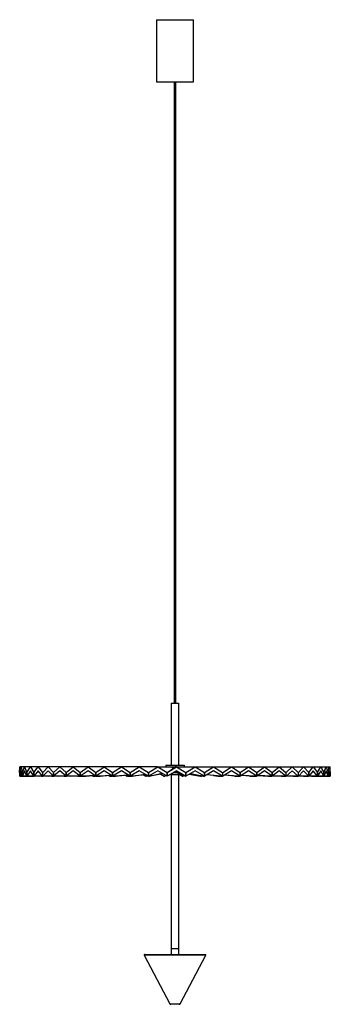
# Model space of a CAD drawing. Header units: millimetres. Extents: x -287 to 214, y -873 to 712.
import ezdxf

# ---------------------------------------------------------------- set-up
doc = ezdxf.new("R2010")
doc.units = ezdxf.units.MM

msp = doc.modelspace()

# ---------------------------------------------------------------- linework, layer by layer
at = {"color": 7, "linetype": 'Continuous', "lineweight": 25}
for p, q in [((-66.4, 711.6), (-66.4, 611.6)), ((-66.4, 711.6), (-6.4, 711.6)), ((-6.4, 611.6), (-6.4, 711.6)), ((-66.4, 611.6), (-6.4, 611.6)), ((-37.9, 611.6), (-37.9, -388.4)), ((-34.9, -388.4), (-34.9, 611.6)), ((-42.4, -388.4), (-42.4, -488.4)), ((-42.4, -388.4), (-30.4, -388.4)), ((-30.4, -488.4), (-30.4, -388.4)), ((-51.4, -488.4), (-51.4, -491.4)), ((-51.4, -488.4), (-21.4, -488.4)), ((-21.4, -491.4), (-21.4, -488.4)), ((-286.6, -500.3), (-286.4, -491.4)), ((-286.4, -497.4), (-286.6, -506.4)), ((-286.4, -491.4), (-286.3, -500.3)), ((-284.7, -491.4), (-286.4, -491.4)), ((-286.3, -506.4), (-286.4, -497.4)), ((-286.3, -500.3), (-284.3, -491.4)), ((-284.3, -497.4), (-286.3, -506.4)), ((-286.3, -506.4), (-286.3, -500.3)), ((-286.3, -500.3), (-286.3, -506.4)), ((-286.3, -506.4), (-285.8, -506.4)), ((-285.8, -506.4), (-282.4, -506.3)), ((-282.4, -506.3), (-285.8, -506.4)), ((-284.3, -491.4), (-282.4, -500.3)), ((-278.9, -491.4), (-284.3, -491.4)), ((-282.4, -506.4), (-284.3, -497.4)), ((-282.4, -500.3), (-282.4, -506.4)), ((-282.4, -506.4), (-281.9, -506.4)), ((-282.3, -500.3), (-278.6, -491.4)), ((-278.6, -497.4), (-282.3, -506.4)), ((-282.3, -506.4), (-282.3, -500.3)), ((-281.9, -506.4), (-274.9, -506.2)), ((-274.9, -506.2), (-281.9, -506.4)), ((-278.6, -491.4), (-274.9, -500.3)), ((-269.7, -491.4), (-278.6, -491.4)), ((-274.9, -506.4), (-278.6, -497.4)), ((-276.2, -506.4), (-275.8, -506.4)), ((-275.9, -506.4), (-274.9, -506.3)), ((-274.9, -506.3), (-275.8, -506.4)), ((-274.9, -500.3), (-274.9, -506.4)), ((-274.8, -500.3), (-269.3, -491.4)), ((-269.3, -497.4), (-274.8, -506.4)), ((-274.8, -506.4), (-274.8, -500.3)), ((-274.4, -506.4), (-274.8, -506.4)), ((-274.4, -506.4), (-264.1, -506)), ((-265.4, -506.1), (-274.4, -506.4)), ((-269.3, -491.4), (-263.9, -500.3)), ((-257, -491.4), (-269.3, -491.4)), ((-263.9, -506.4), (-269.3, -497.4)), ((-265.4, -506.4), (-265.9, -506.4)), ((-265.4, -506.4), (-263.9, -506.3)), ((-263.9, -506.3), (-265.4, -506.4)), ((-265.1, -506.1), (-264.1, -506)), ((-264.1, -506), (-265.1, -506.1)), ((-263.9, -500.3), (-263.9, -506.4)), ((-263.8, -500.3), (-256.7, -491.4)), ((-256.7, -497.4), (-263.8, -506.4)), ((-263.8, -506.4), (-263.8, -500.3)), ((-263.4, -506.4), (-263.8, -506.4)), ((-263.4, -506.4), (-249.9, -505.9)), ((-254.8, -506.1), (-263.4, -506.4)), ((-256.7, -491.4), (-249.6, -500.3)), ((-241.1, -491.4), (-256.7, -491.4)), ((-249.6, -506.4), (-256.7, -497.4)), ((-254.6, -506.1), (-250, -505.9)), ((-249.9, -505.9), (-254.6, -506.1)), ((-252.4, -505.9), (-252.1, -506.4)), ((-251.6, -506.4), (-252.1, -506.4)), ((-251.7, -506.4), (-249.6, -506.3)), ((-249.6, -506.3), (-251.6, -506.4)), ((-249.6, -500.3), (-249.6, -506.4)), ((-249.6, -506.4), (-249.1, -506.4)), ((-249.4, -500.3), (-240.8, -491.4)), ((-240.8, -497.4), (-249.4, -506.4)), ((-249.4, -506.4), (-249.4, -500.3)), ((-241.1, -506.1), (-249.2, -506.4)), ((-249.1, -506.4), (-232.7, -505.8)), ((-240.8, -491.4), (-232.2, -500.3)), ((-222.3, -491.4), (-240.8, -491.4)), ((-232.2, -506.4), (-240.8, -497.4)), ((-240.8, -506.1), (-232.8, -505.7)), ((-232.7, -505.8), (-240.8, -506.1)), ((-235.7, -505.8), (-235.1, -506.4)), ((-234.7, -506.4), (-235.1, -506.4)), ((-234.8, -506.4), (-232.2, -506.3)), ((-232.2, -506.3), (-234.7, -506.4)), ((-232, -500.3), (-232.2, -500.3)), ((-232.2, -500.3), (-232.2, -506.4)), ((-232.2, -506.4), (-231.7, -506.4)), ((-232, -500.3), (-221.9, -491.4)), ((-221.9, -497.4), (-232, -506.4)), ((-232, -506.4), (-232, -500.3)), ((-224.3, -506.1), (-231.8, -506.4)), ((-231.7, -506.4), (-212.7, -505.6)), ((-224.1, -506.1), (-212.9, -505.5)), ((-212.7, -505.6), (-224.1, -506.1)), ((-221.9, -491.4), (-211.9, -500.3)), ((-200.7, -491.4), (-221.9, -491.4)), ((-211.9, -506.4), (-221.9, -497.4)), ((-216, -505.8), (-215.3, -506.4)), ((-214.9, -506.4), (-215.3, -506.4)), ((-215, -506.4), (-212, -506.3)), ((-212, -506.3), (-214.8, -506.4)), ((-211.7, -500.3), (-211.9, -500.3)), ((-211.9, -500.3), (-211.9, -506.4)), ((-211.9, -506.4), (-211.4, -506.4)), ((-211.7, -500.3), (-200.4, -491.4)), ((-200.4, -497.4), (-211.7, -506.4)), ((-211.7, -506.4), (-211.7, -500.3)), ((-204.9, -506.1), (-211.6, -506.4)), ((-211.4, -506.4), (-190.2, -505.5)), ((-204.7, -506.1), (-190.5, -505.2)), ((-190.2, -505.5), (-204.7, -506.1)), ((-200.4, -491.4), (-189.1, -500.3)), ((-176.8, -491.4), (-200.4, -491.4)), ((-189.1, -506.4), (-200.4, -497.4)), ((-193.8, -505.6), (-192.9, -506.4)), ((-192.4, -506.4), (-192.9, -506.4)), ((-192.6, -506.4), (-189.5, -506.2)), ((-189.5, -506.2), (-192.4, -506.4)), ((-188.8, -500.3), (-189.1, -500.3)), ((-189.1, -500.3), (-189.1, -506.4)), ((-189.1, -506.4), (-188.6, -506.4)), ((-188.9, -500.3), (-176.5, -491.4)), ((-176.5, -497.4), (-188.9, -506.4)), ((-188.9, -506.4), (-188.9, -500.3)), ((-182.9, -506.1), (-188.8, -506.4)), ((-188.6, -506.4), (-180.3, -506)), ((-182.8, -506.1), (-166, -504.9)), ((-165.6, -505.2), (-182.8, -506.1)), ((-176.5, -491.4), (-164, -500.3)), ((-150.8, -491.4), (-176.5, -491.4)), ((-164, -506.4), (-176.5, -497.4)), ((-169.5, -505.4), (-168.2, -506.4)), ((-167.8, -506.4), (-168.2, -506.4)), ((-167.9, -506.4), (-164.8, -506.2)), ((-164.8, -506.2), (-167.8, -506.4)), ((-164, -500.3), (-164, -506.4)), ((-163.8, -500.3), (-164, -500.3)), ((-164, -506.4), (-163.6, -506.4)), ((-163.8, -500.3), (-150.5, -491.4)), ((-150.5, -497.4), (-163.8, -506.4)), ((-163.8, -506.4), (-163.8, -500.3)), ((-158.9, -506.1), (-163.8, -506.4)), ((-163.6, -506.4), (-157.2, -506)), ((-158.7, -506.1), (-139.9, -504.5)), ((-139.2, -504.9), (-158.7, -506.1)), ((-150.5, -491.4), (-137.1, -500.3)), ((-123.2, -491.4), (-150.5, -491.4)), ((-137.1, -506.4), (-150.5, -497.4)), ((-143.3, -505.2), (-141.5, -506.4)), ((-141.3, -506.4), (-141.5, -506.4)), ((-141.3, -506.4), (-137.5, -506.1)), ((-141.3, -506.4), (-141.2, -506.4)), ((-137.3, -506.1), (-141.2, -506.4)), ((-136.9, -500.3), (-137.1, -500.3)), ((-137.1, -500.3), (-137.1, -506.4)), ((-137.1, -506.4), (-136.9, -506.4)), ((-136.9, -500.3), (-122.8, -491.4)), ((-122.8, -497.4), (-136.9, -506.4)), ((-136.9, -506.4), (-136.9, -500.3)), ((-136.7, -506.4), (-136.9, -506.4)), ((-136.7, -506.4), (-132, -506)), ((-132.9, -506.1), (-112.5, -504)), ((-111.6, -504.5), (-132.9, -506.1)), ((-122.8, -491.4), (-108.7, -500.3)), ((-94.3, -491.4), (-122.8, -491.4)), ((-108.7, -506.4), (-122.8, -497.4)), ((-115.9, -504.8), (-113.4, -506.4)), ((-113.2, -506.4), (-113.4, -506.4)), ((-113.2, -506.4), (-109.3, -506)), ((-110.2, -506.1), (-113, -506.4)), ((-109.3, -506), (-110.1, -506.1)), ((-110.1, -506.1), (-109.4, -506)), ((-108.6, -500.3), (-108.7, -500.3)), ((-108.7, -500.3), (-108.7, -506.4)), ((-108.7, -506.4), (-108.6, -506.4)), ((-108.5, -500.3), (-93.9, -491.4)), ((-93.9, -497.4), (-108.5, -506.4)), ((-108.5, -506.4), (-108.5, -500.3)), ((-108.4, -506.4), (-108.5, -506.4)), ((-108.4, -506.4), (-105.3, -506)), ((-105.7, -506.1), (-84.7, -503.1)), ((-83.4, -503.8), (-105.7, -506.1)), ((-93.9, -491.4), (-79.3, -500.3)), ((-64.5, -491.4), (-93.9, -491.4)), ((-79.3, -506.4), (-93.9, -497.4)), ((-87.5, -504.2), (-84.1, -506.4)), ((-84, -506.4), (-84.1, -506.4)), ((-84, -506.4), (-80.2, -505.8)), ((-82.1, -506.1), (-83.8, -506.4)), ((-82, -506.1), (-80.4, -505.7)), ((-80.3, -505.8), (-82, -506.1)), ((-79.2, -500.3), (-79.3, -500.3)), ((-79.3, -500.3), (-79.3, -506.4)), ((-79.3, -506.4), (-79.2, -506.4)), ((-79.1, -500.3), (-64.2, -491.4)), ((-64.2, -497.4), (-79.1, -506.4)), ((-79.1, -506.4), (-79.1, -500.3)), ((-79.1, -506.4), (-79, -506.4)), ((-79, -506.4), (-77.3, -506.1)), ((-77.5, -506.1), (-57.5, -501.4)), ((-55.7, -502.5), (-77.5, -506.1)), ((-64.2, -491.4), (-49.3, -500.3)), ((-64.2, -491.4), (-42, -491.4)), ((-49.3, -506.4), (-64.2, -497.4)), ((-59.5, -503.1), (-54.1, -506.4)), ((-54, -506.4), (-54.1, -506.4)), ((-54, -506.4), (-53.3, -506.1)), ((-53.3, -506.1), (-51.7, -504.9)), ((-51.3, -505.1), (-53.3, -506.1)), ((-53.3, -506.1), (-53.3, -506.1)), ((-51.9, -505.6), (-51.1, -505.3)), ((-49.3, -500.3), (-49.2, -500.3)), ((-49.3, -500.3), (-49.3, -506.4)), ((-49.2, -506.4), (-49.3, -506.4)), ((-49.2, -506.4), (-49.2, -500.3)), ((-49, -500.3), (-34, -491.4)), ((-34, -497.4), (-49, -506.4)), ((-48.6, -500), (-49, -500.3)), ((-49, -500.3), (-49, -500.3)), ((-49, -506.4), (-49, -500.3)), ((-49, -506.4), (-49, -506.4)), ((-48.6, -500), (-39, -493.2)), ((-48.6, -500), (-48.6, -500)), ((-37, -500.4), (-48.1, -505.8)), ((-43.2, -503.4), (-26.7, -503.4)), ((-42.4, -503.4), (-42.4, -793.4)), ((-42, -491.4), (-39, -493.2)), ((-41.7, -491.4), (-36.4, -491.4)), ((-40.4, -492.4), (-37.6, -492.4)), ((-39, -493.2), (-36, -491.4)), ((-37.1, -500.4), (-34.7, -500.4)), ((-37, -499.2), (-37, -500.4)), ((-34, -491.4), (-36, -491.4)), ((-34.9, -498), (-19.6, -506.1)), ((-32.9, -499.2), (-34.9, -498)), ((-34.9, -500.4), (-34.9, -498)), ((-19.8, -506), (-34.9, -500.4)), ((-34, -491.4), (-19, -500.3)), ((-19, -506.4), (-34, -497.4)), ((-33.6, -491.4), (-30.2, -491.4)), ((-32.4, -492.4), (-31.5, -492.4)), ((-32, -492.6), (-29.9, -491.4)), ((-30.4, -793.4), (-30.4, -503.4)), ((-29.9, -491.4), (-3.9, -491.4)), ((-29.7, -503.4), (-24.3, -506.1)), ((-28, -503.4), (-24.3, -506.1)), ((-23.9, -506.4), (-27.8, -503.4)), ((-26.8, -503.4), (-24.2, -506.1)), ((-24.2, -506.1), (-23.7, -506.4)), ((-23.6, -506.4), (-23.7, -506.4)), ((-23.6, -506.4), (-21.8, -505.3)), ((-19.6, -506.1), (-19, -506.4)), ((-19, -500.3), (-19, -506.4)), ((-19, -506.4), (-19, -506.4)), ((-18.8, -500.3), (-3.9, -491.4)), ((-3.9, -497.4), (-18.8, -506.4)), ((-18.8, -500.3), (-18.8, -500.3)), ((-18.8, -506.4), (-18.8, -500.3)), ((-18.8, -506.4), (-18.8, -506.4)), ((-13.4, -503.1), (4.6, -506.1)), ((6.1, -506.4), (-12.9, -502.8)), ((9.4, -506.1), (-12.8, -502.8)), ((-11.2, -501.8), (9.2, -506.1)), ((-3.9, -491.4), (11, -500.3)), ((11, -506.4), (-3.9, -497.4)), ((-3.5, -491.4), (25.7, -491.4)), ((-1.4, -504.5), (4.6, -506.1)), ((4.6, -506.1), (6.3, -506.4)), ((6.4, -506.4), (6.3, -506.4)), ((6.4, -506.4), (7.4, -505.8)), ((9.2, -506.1), (10.9, -506.4)), ((11, -506.4), (10.9, -506.4)), ((11, -500.3), (11, -506.4)), ((11.1, -500.3), (11.2, -500.3)), ((11.2, -506.4), (11.1, -506.4)), ((11.2, -500.3), (25.7, -491.4)), ((25.7, -497.4), (11.2, -506.4)), ((11.2, -506.4), (11.2, -500.3)), ((35.5, -506.4), (14.8, -504.1)), ((37.9, -506.1), (15.1, -504)), ((16.2, -503.3), (37.3, -506.1)), ((25.6, -505), (32.9, -506.1)), ((25.7, -491.4), (40.3, -500.3)), ((40.3, -506.4), (25.7, -497.4)), ((26.1, -491.4), (54.5, -491.4)), ((32.4, -506), (32.8, -506.1)), ((32.9, -505.9), (32.9, -506.1)), ((32.9, -506.1), (35.7, -506.4)), ((35.9, -506.4), (35.7, -506.4)), ((35.9, -506.4), (36.5, -506)), ((37.3, -506.1), (40.2, -506.4)), ((40.3, -506.4), (40.2, -506.4)), ((40.3, -506.4), (40.2, -506.4)), ((40.3, -500.3), (40.3, -506.4)), ((40.3, -500.3), (40.5, -500.3)), ((40.5, -506.4), (40.3, -506.4)), ((40.5, -500.3), (54.5, -491.4)), ((54.5, -497.4), (40.5, -506.4)), ((40.5, -506.4), (40.5, -500.3)), ((65.5, -506.2), (43.2, -504.6)), ((44.1, -504.1), (64.4, -506.1)), ((54.5, -491.4), (68.4, -500.3)), ((68.4, -506.4), (54.5, -497.4)), ((54.8, -491.4), (81.9, -491.4)), ((59.2, -506), (60, -506.1)), ((60.2, -506.1), (64, -506.4)), ((64.2, -506.4), (64.5, -506.2)), ((64.4, -506.1), (68.3, -506.4)), ((68.4, -506.4), (68.3, -506.4)), ((68.4, -500.3), (68.4, -506.4)), ((68.5, -500.3), (68.7, -500.3)), ((68.7, -506.4), (68.5, -506.4)), ((68.7, -500.3), (81.9, -491.4)), ((81.9, -497.4), (68.7, -506.4)), ((68.7, -506.4), (68.7, -500.3)), ((95, -506.4), (70.7, -505)), ((71.3, -504.6), (90, -506.1)), ((81.9, -491.4), (95.1, -500.3)), ((95.1, -506.4), (81.9, -497.4)), ((82.2, -491.4), (107.6, -491.4)), ((84.3, -506), (85.9, -506.1)), ((86, -506.1), (90.9, -506.4)), ((90, -506.1), (94.9, -506.4)), ((95.3, -506.4), (94.9, -506.4)), ((95, -500.3), (95.3, -500.3)), ((95.1, -500.3), (95.1, -506.4)), ((95.3, -500.3), (107.6, -491.4)), ((107.6, -497.4), (95.3, -506.4)), ((95.3, -506.4), (95.3, -500.3)), ((119.7, -506.4), (96.8, -505.3)), ((97.2, -505), (113.7, -506.1)), ((107.6, -491.4), (119.8, -500.3)), ((119.8, -506.4), (107.6, -497.4)), ((107.9, -491.4), (131.1, -491.4)), ((113.7, -506.1), (119.6, -506.4)), ((113.7, -506.3), (115.9, -506.4)), ((120, -506.4), (119.6, -506.4)), ((119.7, -500.3), (120, -500.3)), ((119.8, -500.3), (119.8, -506.4)), ((120, -500.3), (131.1, -491.4)), ((131.1, -497.4), (120, -506.4)), ((120, -506.4), (120, -500.3)), ((142.1, -506.4), (121.1, -505.5)), ((121.1, -505.5), (135.1, -506.1)), ((121.4, -505.3), (135.3, -506.1)), ((131.1, -491.4), (142.3, -500.3)), ((142.3, -506.4), (131.1, -497.4)), ((131.5, -491.4), (152.3, -491.4)), ((135.3, -506.1), (142, -506.4)), ((142.5, -506.4), (142, -506.4)), ((142.3, -500.3), (142.3, -506.4)), ((142.3, -500.3), (142.5, -500.3)), ((142.5, -500.3), (152.3, -491.4)), ((152.3, -497.4), (142.5, -506.4)), ((142.5, -506.4), (142.5, -500.3)), ((161.9, -506.4), (143.2, -505.7)), ((143.2, -505.7), (154.1, -506.1)), ((143.4, -505.5), (154.3, -506.1)), ((152.3, -491.4), (162.1, -500.3)), ((162.1, -506.4), (152.3, -497.4)), ((152.6, -491.4), (170.7, -491.4)), ((154.3, -506.1), (161.8, -506.4)), ((162.3, -506.4), (161.8, -506.4)), ((162.1, -500.3), (162.1, -506.4)), ((162.1, -500.3), (162.3, -500.3)), ((162.3, -500.3), (170.7, -491.4)), ((170.7, -497.4), (162.3, -506.4)), ((162.3, -506.4), (162.3, -500.3)), ((178.8, -506.4), (162.8, -505.8)), ((162.8, -505.8), (170.4, -506.1)), ((162.9, -505.7), (170.6, -506.1)), ((170.6, -506.1), (178.7, -506.4)), ((170.7, -491.4), (179.1, -500.3)), ((179.1, -506.4), (170.7, -497.4)), ((171, -491.4), (186, -491.4)), ((179.2, -506.4), (178.7, -506.4)), ((179.1, -500.3), (179.1, -506.4)), ((179.2, -500.3), (186, -491.4)), ((186, -497.4), (179.2, -506.4)), ((179.2, -506.4), (179.2, -500.3)), ((192.6, -506.4), (179.5, -505.9)), ((179.5, -505.9), (183.6, -506.1)), ((179.6, -505.9), (183.9, -506.1)), ((183.9, -506.1), (192.5, -506.4)), ((186, -491.4), (192.9, -500.3)), ((192.9, -506.4), (186, -497.4)), ((186.4, -491.4), (198.2, -491.4)), ((192.9, -506.4), (192.5, -506.4)), ((192.9, -500.3), (192.9, -506.4)), ((193, -500.3), (198.2, -491.4)), ((198.2, -497.4), (193, -506.4)), ((193, -506.4), (193, -500.3)), ((193.2, -506.1), (193.9, -506.1)), ((203, -506.4), (193.2, -506.1)), ((193.2, -506.1), (193.6, -506.1)), ((193.9, -506.1), (202.9, -506.4)), ((198.2, -491.4), (203.3, -500.3)), ((203.3, -506.4), (198.2, -497.4)), ((198.5, -491.4), (206.9, -491.4)), ((203.3, -506.4), (202.9, -506.4)), ((203.3, -500.3), (203.3, -506.4)), ((203.4, -500.3), (206.9, -491.4)), ((206.9, -497.4), (203.4, -506.4)), ((203.4, -506.4), (203.4, -500.3)), ((203.6, -506.2), (209.9, -506.4)), ((209.9, -506.4), (203.6, -506.2)), ((206.9, -491.4), (210.3, -500.3)), ((210.3, -506.4), (206.9, -497.4)), ((207.2, -491.4), (212, -491.4)), ((210.4, -506.4), (209.9, -506.4)), ((210.3, -500.3), (210.3, -506.4)), ((210.4, -500.3), (212, -491.4)), ((212, -497.4), (210.4, -506.4)), ((210.4, -506.4), (210.4, -500.3)), ((210.4, -506.3), (213.2, -506.4)), ((213.2, -506.4), (210.4, -506.3)), ((212, -491.4), (213.7, -500.3)), ((213.7, -506.4), (212, -497.4)), ((212.4, -491.4), (213.6, -491.4)), ((213.7, -506.4), (213.2, -506.4)), ((213.7, -500.3), (213.6, -491.4)), ((213.7, -500.3), (213.7, -506.4)), ((213.7, -506.4), (213.7, -500.3)), ((-42.4, -783.4), (-30.4, -783.4)), ((-86.1, -794.2), (-45, -872.4)), ((-85.6, -793.4), (12.7, -793.4)), ((-27.9, -872.4), (13.2, -794.2)), ((-29.6, -873.4), (-43.2, -873.4))]:
    msp.add_line(p, q, dxfattribs=at)
at = {"color": 8, "linetype": 'Continuous', "lineweight": 25}
for p, q in [((13.2, -794.2), (-86.1, -794.2)), ((-45, -872.4), (-27.9, -872.4))]:
    msp.add_line(p, q, dxfattribs=at)
at = {"color": 7, "linetype": 'Continuous', "lineweight": 25}
for centre, radius, start, end in [((-85.6, -793.9), 0.5, 90, 207.6995), ((12.7, -793.9), 0.5, 332.3005, 90), ((-43.2, -871.4), 2, 207.6995, 270), ((-29.6, -871.4), 2, 270, 332.3005)]:
    msp.add_arc(centre, radius, start, end, dxfattribs=at)
for points, knots in [([(-37.7, -492.4), (-38.3, -492.4), (-39.2, -492.5), (-39.9, -492.5), (-40.1, -492.5)], [0, 0, 0, 0, 0.696988, 1, 1, 1, 1]), ([(-38, -492.6), (-38.5, -492.6), (-39.2, -492.7), (-39.7, -492.7), (-39.8, -492.7)], [0, 0, 0, 0, 0.7741285, 1, 1, 1, 1])]:
    msp.add_open_spline(points, degree=3, knots=knots, dxfattribs=at)

doc.saveas('drawing.dxf')
